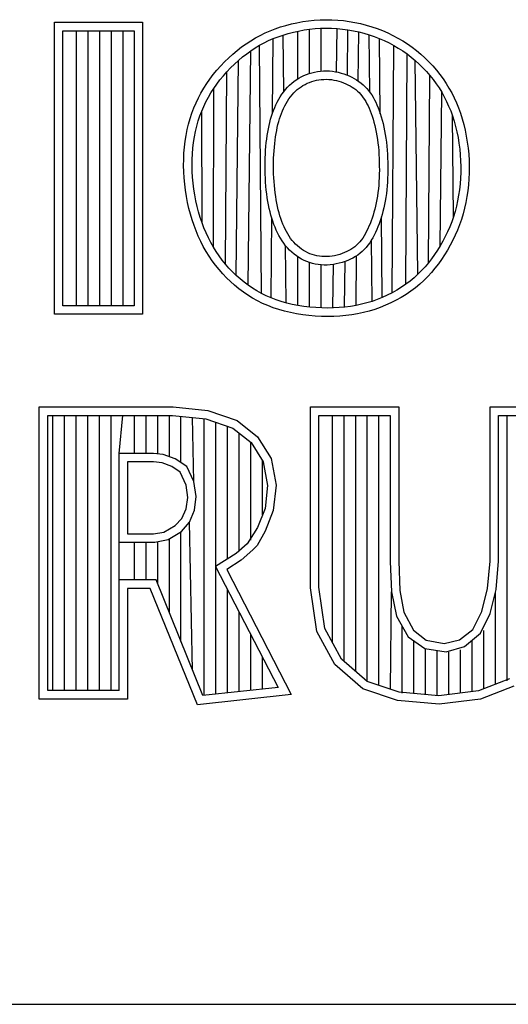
# Model space of a CAD drawing. Header units: inches. Extents: x -8.2 to 16.8, y 0.1 to 12.2.
# Tile 12 of 15: x 13.766 to 13.912, y 1.633 to 1.927. Entities that reach past the tile are written whole.
import ezdxf

# ---------------------------------------------------------------- set-up
doc = ezdxf.new("R2010")
doc.units = ezdxf.units.IN
doc.header["$LTSCALE"] = 0.935
doc.header["$MEASUREMENT"] = 0
doc.layers.get('0').update_dxf_attribs({"linetype": 'CONTINUOUS'})

msp = doc.modelspace()

# ---------------------------------------------------------------- linework, layer by layer
at = {"color": 2, "linetype": 'CONTINUOUS'}
for p, q in [((13.84923, 1.92608), (13.85093, 1.92639)), ((13.85093, 1.92639), (13.85266, 1.92664)), ((13.85266, 1.92664), (13.8544, 1.92682)), ((13.8544, 1.92682), (13.85614, 1.92693)), ((13.85614, 1.92693), (13.85789, 1.92698)), ((13.85789, 1.92698), (13.85964, 1.92695)), ((13.85964, 1.92695), (13.86138, 1.92686)), ((13.86138, 1.92686), (13.86311, 1.9267)), ((13.86311, 1.9267), (13.86483, 1.92647)), ((13.86483, 1.92647), (13.86654, 1.92617)), ((13.77684, 1.92621), (13.80314, 1.92621)), ((13.77684, 1.83899), (13.77684, 1.92621)), ((13.77937, 1.92368), (13.80061, 1.92368)), ((13.77937, 1.84151), (13.77937, 1.92368)), ((13.78348, 1.84151), (13.78348, 1.92368)), ((13.78695, 1.84151), (13.78695, 1.92368)), ((13.79043, 1.84151), (13.79043, 1.92368)), ((13.7939, 1.84151), (13.7939, 1.92368)), ((13.79738, 1.84151), (13.79738, 1.92368)), ((13.80061, 1.92368), (13.80061, 1.84151)), ((13.80314, 1.92621), (13.80314, 1.83899)), ((13.8397, 1.92301), (13.84119, 1.92366)), ((13.84119, 1.92366), (13.84272, 1.92426)), ((13.84272, 1.92426), (13.84429, 1.9248)), ((13.84429, 1.9248), (13.84591, 1.92529)), ((13.84591, 1.92529), (13.84755, 1.92571)), ((13.84755, 1.92571), (13.84923, 1.92608)), ((13.84814, 1.92326), (13.84973, 1.9236)), ((13.84951, 1.90936), (13.84951, 1.92356)), ((13.84973, 1.9236), (13.85134, 1.9239)), ((13.85134, 1.9239), (13.85297, 1.92413)), ((13.85297, 1.92413), (13.85461, 1.9243)), ((13.85299, 1.91095), (13.85299, 1.92413)), ((13.85461, 1.9243), (13.85626, 1.92441)), ((13.85626, 1.92441), (13.85791, 1.92445)), ((13.85646, 1.91164), (13.85646, 1.92441)), ((13.85791, 1.92445), (13.85955, 1.92443)), ((13.85955, 1.92443), (13.86119, 1.92434)), ((13.861, 1.91138), (13.86119, 1.92434)), ((13.86119, 1.92434), (13.86282, 1.92418)), ((13.86282, 1.92418), (13.86445, 1.92397)), ((13.86428, 1.9104), (13.86445, 1.92397)), ((13.86445, 1.92397), (13.86606, 1.92369)), ((13.86606, 1.92369), (13.86765, 1.92334)), ((13.86654, 1.92617), (13.86823, 1.9258)), ((13.86823, 1.9258), (13.8699, 1.92538)), ((13.8699, 1.92538), (13.87154, 1.92489)), ((13.87154, 1.92489), (13.87316, 1.92433)), ((13.87316, 1.92433), (13.87475, 1.92371)), ((13.87475, 1.92371), (13.87631, 1.92304)), ((13.83405, 1.91979), (13.83542, 1.92069)), ((13.83542, 1.92069), (13.83681, 1.92152)), ((13.83681, 1.92152), (13.83824, 1.9223)), ((13.83824, 1.9223), (13.8397, 1.92301)), ((13.8394, 1.92005), (13.84076, 1.92072)), ((13.84076, 1.92072), (13.84216, 1.92133)), ((13.84196, 1.89911), (13.84216, 1.92133)), ((13.84216, 1.92133), (13.84359, 1.92189)), ((13.84359, 1.92189), (13.84507, 1.9224)), ((13.84507, 1.9224), (13.84659, 1.92285)), ((13.84527, 1.90548), (13.84507, 1.9224)), ((13.84659, 1.92285), (13.84814, 1.92326)), ((13.86751, 1.90866), (13.86765, 1.92334)), ((13.86765, 1.92334), (13.86922, 1.92294)), ((13.86922, 1.92294), (13.87077, 1.92248)), ((13.87077, 1.92248), (13.8723, 1.92196)), ((13.87095, 1.90531), (13.87077, 1.92248)), ((13.8723, 1.92196), (13.87379, 1.92138)), ((13.87379, 1.92138), (13.87526, 1.92074)), ((13.87409, 1.89883), (13.87384, 1.92136)), ((13.87526, 1.92074), (13.8767, 1.92005)), ((13.87631, 1.92304), (13.87784, 1.9223)), ((13.87784, 1.9223), (13.87933, 1.9215)), ((13.87933, 1.9215), (13.88079, 1.92065)), ((13.88079, 1.92065), (13.8822, 1.91974)), ((13.8301, 1.91672), (13.83139, 1.9178)), ((13.83139, 1.9178), (13.83271, 1.91883)), ((13.83271, 1.91883), (13.83405, 1.91979)), ((13.83422, 1.9168), (13.83548, 1.91771)), ((13.83469, 1.84768), (13.83548, 1.91771)), ((13.83548, 1.91771), (13.83676, 1.91855)), ((13.83676, 1.91855), (13.83806, 1.91933)), ((13.83806, 1.91933), (13.8394, 1.92005)), ((13.83863, 1.84524), (13.83806, 1.91933)), ((13.8767, 1.92005), (13.8781, 1.9193)), ((13.87764, 1.84541), (13.8781, 1.9193)), ((13.8781, 1.9193), (13.87946, 1.9185)), ((13.87946, 1.9185), (13.88079, 1.91764)), ((13.88079, 1.91764), (13.88208, 1.91674)), ((13.8822, 1.91974), (13.88358, 1.91877)), ((13.88358, 1.91877), (13.8849, 1.91775)), ((13.8849, 1.91775), (13.88619, 1.91668)), ((13.82763, 1.91439), (13.82885, 1.91558)), ((13.82885, 1.91558), (13.8301, 1.91672)), ((13.83058, 1.91374), (13.83177, 1.91482)), ((13.8311, 1.8506), (13.83177, 1.91482)), ((13.83177, 1.91482), (13.83298, 1.91584)), ((13.83298, 1.91584), (13.83422, 1.9168)), ((13.88173, 1.84795), (13.88208, 1.91674)), ((13.88208, 1.91674), (13.88332, 1.91578)), ((13.88332, 1.91578), (13.88452, 1.91477)), ((13.88452, 1.91477), (13.88568, 1.91372)), ((13.88532, 1.85094), (13.88452, 1.91477)), ((13.88619, 1.91668), (13.88742, 1.91556)), ((13.88742, 1.91556), (13.8886, 1.91439)), ((13.82426, 1.91057), (13.82533, 1.91188)), ((13.82533, 1.91188), (13.82646, 1.91315)), ((13.82646, 1.91315), (13.82763, 1.91439)), ((13.82832, 1.91144), (13.82943, 1.91261)), ((13.82943, 1.91261), (13.83058, 1.91374)), ((13.85622, 1.91162), (13.85711, 1.91169)), ((13.85711, 1.91169), (13.85801, 1.9117)), ((13.85801, 1.9117), (13.85891, 1.91166)), ((13.88568, 1.91372), (13.88679, 1.91262)), ((13.88679, 1.91262), (13.88786, 1.91149)), ((13.8886, 1.91439), (13.88974, 1.91318)), ((13.88974, 1.91318), (13.89082, 1.91193)), ((13.89082, 1.91193), (13.89185, 1.91064)), ((13.82229, 1.90787), (13.82324, 1.90923)), ((13.82324, 1.90923), (13.82426, 1.91057)), ((13.82529, 1.90774), (13.82624, 1.909)), ((13.82624, 1.909), (13.82726, 1.91024)), ((13.82726, 1.91024), (13.82832, 1.91144)), ((13.8279, 1.85396), (13.82832, 1.91144)), ((13.84833, 1.90856), (13.84902, 1.90905)), ((13.84902, 1.90905), (13.84974, 1.9095)), ((13.84974, 1.9095), (13.85048, 1.90991)), ((13.85048, 1.90991), (13.85124, 1.91028)), ((13.85124, 1.91028), (13.85202, 1.91061)), ((13.85202, 1.91061), (13.85282, 1.9109)), ((13.85282, 1.9109), (13.85365, 1.91114)), ((13.85365, 1.91114), (13.85449, 1.91135)), ((13.85431, 1.9087), (13.85502, 1.90888)), ((13.85449, 1.91135), (13.85535, 1.91151)), ((13.85502, 1.90888), (13.85574, 1.90901)), ((13.85535, 1.91151), (13.85622, 1.91162)), ((13.85574, 1.90901), (13.85648, 1.90911)), ((13.85648, 1.90911), (13.85722, 1.90916)), ((13.85722, 1.90916), (13.85797, 1.90917)), ((13.85797, 1.90917), (13.85873, 1.90914)), ((13.85873, 1.90914), (13.85949, 1.90907)), ((13.85891, 1.91166), (13.8598, 1.91158)), ((13.85949, 1.90907), (13.86024, 1.90895)), ((13.8598, 1.91158), (13.86068, 1.91144)), ((13.86024, 1.90895), (13.86099, 1.9088)), ((13.86068, 1.91144), (13.86155, 1.91126)), ((13.86099, 1.9088), (13.86172, 1.90861)), ((13.86155, 1.91126), (13.8624, 1.91105)), ((13.8624, 1.91105), (13.86324, 1.91079)), ((13.86324, 1.91079), (13.86405, 1.9105)), ((13.86405, 1.9105), (13.86484, 1.91017)), ((13.86484, 1.91017), (13.8656, 1.90981)), ((13.8656, 1.90981), (13.86633, 1.90942)), ((13.86633, 1.90942), (13.86703, 1.90899)), ((13.86703, 1.90899), (13.8677, 1.90853)), ((13.88786, 1.91149), (13.88887, 1.91031)), ((13.88845, 1.85434), (13.88887, 1.91031)), ((13.88887, 1.91031), (13.88984, 1.9091)), ((13.88984, 1.9091), (13.89075, 1.90786)), ((13.89185, 1.91064), (13.89282, 1.90931)), ((13.89282, 1.90931), (13.89373, 1.90796)), ((13.82057, 1.90506), (13.8214, 1.90648)), ((13.8214, 1.90648), (13.82229, 1.90787)), ((13.82356, 1.90516), (13.82439, 1.90646)), ((13.82428, 1.85906), (13.82439, 1.90646)), ((13.82439, 1.90646), (13.82529, 1.90774)), ((13.84526, 1.90547), (13.84582, 1.90616)), ((13.84582, 1.90616), (13.8464, 1.90683)), ((13.8464, 1.90683), (13.84702, 1.90745)), ((13.84702, 1.90745), (13.84766, 1.90802)), ((13.84766, 1.90802), (13.84833, 1.90856)), ((13.84876, 1.90562), (13.84929, 1.9061)), ((13.84929, 1.9061), (13.84985, 1.90654)), ((13.84985, 1.90654), (13.85043, 1.90695)), ((13.85043, 1.90695), (13.85102, 1.90732)), ((13.85102, 1.90732), (13.85164, 1.90766)), ((13.85164, 1.90766), (13.85228, 1.90797)), ((13.85228, 1.90797), (13.85294, 1.90825)), ((13.85294, 1.90825), (13.85362, 1.90849)), ((13.85362, 1.90849), (13.85431, 1.9087)), ((13.86172, 1.90861), (13.86244, 1.90839)), ((13.86244, 1.90839), (13.86314, 1.90814)), ((13.86314, 1.90814), (13.86381, 1.90786)), ((13.86381, 1.90786), (13.86445, 1.90756)), ((13.86445, 1.90756), (13.86507, 1.90722)), ((13.86507, 1.90722), (13.86566, 1.90687)), ((13.86566, 1.90687), (13.86622, 1.90648)), ((13.86622, 1.90648), (13.86675, 1.90608)), ((13.86675, 1.90608), (13.86726, 1.90564)), ((13.8677, 1.90853), (13.86834, 1.90804)), ((13.86834, 1.90804), (13.86895, 1.90752)), ((13.86895, 1.90752), (13.86953, 1.90697)), ((13.86953, 1.90697), (13.87008, 1.90639)), ((13.87008, 1.90639), (13.87059, 1.90579)), ((13.87059, 1.90579), (13.87107, 1.90515)), ((13.89075, 1.90786), (13.89161, 1.90659)), ((13.89161, 1.90659), (13.89241, 1.90529)), ((13.89373, 1.90796), (13.89459, 1.90657)), ((13.89459, 1.90657), (13.89539, 1.90514)), ((13.8191, 1.90213), (13.81981, 1.90361)), ((13.81981, 1.90361), (13.82057, 1.90506)), ((13.82206, 1.90248), (13.82278, 1.90383)), ((13.82278, 1.90383), (13.82356, 1.90516)), ((13.84336, 1.90239), (13.84379, 1.9032)), ((13.84379, 1.9032), (13.84425, 1.90398)), ((13.84425, 1.90398), (13.84474, 1.90474)), ((13.84474, 1.90474), (13.84526, 1.90547)), ((13.84641, 1.90265), (13.84683, 1.90332)), ((13.84683, 1.90332), (13.84728, 1.90395)), ((13.84728, 1.90395), (13.84776, 1.90454)), ((13.84776, 1.90454), (13.84825, 1.9051)), ((13.84825, 1.9051), (13.84876, 1.90562)), ((13.86726, 1.90564), (13.86774, 1.90519)), ((13.86774, 1.90519), (13.86819, 1.90471)), ((13.86819, 1.90471), (13.86862, 1.9042)), ((13.86862, 1.9042), (13.86902, 1.90367)), ((13.86902, 1.90367), (13.8694, 1.90311)), ((13.8694, 1.90311), (13.86977, 1.90252)), ((13.87107, 1.90515), (13.87153, 1.90449)), ((13.87153, 1.90449), (13.87195, 1.90379)), ((13.87195, 1.90379), (13.87235, 1.90307)), ((13.87235, 1.90307), (13.87273, 1.90231)), ((13.89198, 1.85946), (13.89241, 1.90529)), ((13.89241, 1.90529), (13.89316, 1.90395)), ((13.89316, 1.90395), (13.89385, 1.90258)), ((13.89539, 1.90514), (13.89613, 1.90368)), ((13.89613, 1.90368), (13.89682, 1.90218)), ((13.81787, 1.89905), (13.81846, 1.90061)), ((13.81846, 1.90061), (13.8191, 1.90213)), ((13.82081, 1.89968), (13.82141, 1.90109)), ((13.82141, 1.90109), (13.82206, 1.90248)), ((13.84224, 1.89987), (13.84259, 1.90073)), ((13.84259, 1.90073), (13.84296, 1.90157)), ((13.84296, 1.90157), (13.84336, 1.90239)), ((13.84492, 1.89974), (13.84525, 1.9005)), ((13.84525, 1.9005), (13.84562, 1.90124)), ((13.84562, 1.90124), (13.846, 1.90196)), ((13.846, 1.90196), (13.84641, 1.90265)), ((13.86977, 1.90252), (13.87011, 1.90189)), ((13.87011, 1.90189), (13.87044, 1.90123)), ((13.87044, 1.90123), (13.87076, 1.90052)), ((13.87076, 1.90052), (13.87107, 1.89977)), ((13.87273, 1.90231), (13.87308, 1.90152)), ((13.87308, 1.90152), (13.87342, 1.90069)), ((13.87342, 1.90069), (13.87375, 1.89983)), ((13.89385, 1.90258), (13.89449, 1.90117)), ((13.89449, 1.90117), (13.89509, 1.89972)), ((13.89682, 1.90218), (13.89745, 1.90063)), ((13.89745, 1.90063), (13.89802, 1.89904)), ((13.81689, 1.89581), (13.81735, 1.89745)), ((13.81735, 1.89745), (13.81787, 1.89905)), ((13.81977, 1.89672), (13.82026, 1.89822)), ((13.82026, 1.89822), (13.82081, 1.89968)), ((13.82089, 1.86635), (13.82081, 1.89968)), ((13.84111, 1.8963), (13.84136, 1.89722)), ((13.84136, 1.89722), (13.84163, 1.89812)), ((13.84163, 1.89812), (13.84192, 1.89901)), ((13.84192, 1.89901), (13.84224, 1.89987)), ((13.84379, 1.89653), (13.84404, 1.89736)), ((13.84404, 1.89736), (13.84431, 1.89817)), ((13.84431, 1.89817), (13.8446, 1.89896)), ((13.8446, 1.89896), (13.84492, 1.89974)), ((13.87107, 1.89977), (13.87137, 1.89897)), ((13.87137, 1.89897), (13.87166, 1.89813)), ((13.87166, 1.89813), (13.87193, 1.89725)), ((13.87193, 1.89725), (13.8722, 1.89632)), ((13.87375, 1.89983), (13.87406, 1.89892)), ((13.87406, 1.89892), (13.87436, 1.89797)), ((13.87436, 1.89797), (13.87464, 1.89699)), ((13.87464, 1.89699), (13.8749, 1.89597)), ((13.89509, 1.89972), (13.89563, 1.89823)), ((13.89563, 1.89823), (13.89612, 1.89668)), ((13.89591, 1.86812), (13.89563, 1.89823)), ((13.89802, 1.89904), (13.89854, 1.8974)), ((13.89854, 1.8974), (13.899, 1.89571)), ((13.81615, 1.89241), (13.81649, 1.89413)), ((13.81649, 1.89413), (13.81689, 1.89581)), ((13.81896, 1.89359), (13.81934, 1.89517)), ((13.81934, 1.89517), (13.81977, 1.89672)), ((13.84051, 1.89341), (13.84069, 1.8944)), ((13.84069, 1.8944), (13.84089, 1.89536)), ((13.84089, 1.89536), (13.84111, 1.8963)), ((13.84317, 1.89391), (13.84336, 1.89481)), ((13.84336, 1.89481), (13.84356, 1.89568)), ((13.84356, 1.89568), (13.84379, 1.89653)), ((13.8722, 1.89632), (13.87245, 1.89536)), ((13.87245, 1.89536), (13.87268, 1.89437)), ((13.87268, 1.89437), (13.87289, 1.89334)), ((13.8749, 1.89597), (13.87515, 1.89491)), ((13.87515, 1.89491), (13.87537, 1.89382)), ((13.89612, 1.89668), (13.89656, 1.89508)), ((13.89656, 1.89508), (13.89694, 1.89344)), ((13.899, 1.89571), (13.89941, 1.89398)), ((13.81587, 1.89065), (13.81615, 1.89241)), ((13.81838, 1.89031), (13.81864, 1.89196)), ((13.81864, 1.89196), (13.81896, 1.89359)), ((13.84007, 1.89025), (13.8402, 1.89133)), ((13.8402, 1.89133), (13.84034, 1.89238)), ((13.84034, 1.89238), (13.84051, 1.89341)), ((13.8427, 1.89101), (13.84284, 1.89201)), ((13.84284, 1.89201), (13.843, 1.89298)), ((13.843, 1.89298), (13.84317, 1.89391)), ((13.87289, 1.89334), (13.87308, 1.89229)), ((13.87308, 1.89229), (13.87324, 1.89121)), ((13.87324, 1.89121), (13.87339, 1.89011)), ((13.87537, 1.89382), (13.87557, 1.89271)), ((13.87557, 1.89271), (13.87575, 1.89157)), ((13.87575, 1.89157), (13.8759, 1.89041)), ((13.89694, 1.89344), (13.89728, 1.89176)), ((13.89728, 1.89176), (13.89756, 1.89005)), ((13.89941, 1.89398), (13.89976, 1.89221)), ((13.89976, 1.89221), (13.90006, 1.89042)), ((13.81551, 1.88707), (13.81566, 1.88888)), ((13.81566, 1.88888), (13.81587, 1.89065)), ((13.81803, 1.88691), (13.81817, 1.88862)), ((13.81817, 1.88862), (13.81838, 1.89031)), ((13.83987, 1.888), (13.83996, 1.88914)), ((13.83996, 1.88914), (13.84007, 1.89025)), ((13.84239, 1.88782), (13.84248, 1.88891)), ((13.84248, 1.88891), (13.84258, 1.88998)), ((13.84258, 1.88998), (13.8427, 1.89101)), ((13.87339, 1.89011), (13.87351, 1.88899)), ((13.87351, 1.88899), (13.87361, 1.88785)), ((13.8759, 1.89041), (13.87602, 1.88923)), ((13.87602, 1.88923), (13.87613, 1.88805)), ((13.89756, 1.89005), (13.89778, 1.88832)), ((13.89778, 1.88832), (13.89795, 1.88658)), ((13.90006, 1.89042), (13.90029, 1.88861)), ((13.90029, 1.88861), (13.90047, 1.88678)), ((13.8154, 1.88342), (13.81542, 1.88525)), ((13.81542, 1.88525), (13.81551, 1.88707)), ((13.81795, 1.88518), (13.81803, 1.88691)), ((13.83971, 1.88448), (13.83974, 1.88567)), ((13.83974, 1.88567), (13.83979, 1.88684)), ((13.83979, 1.88684), (13.83987, 1.888)), ((13.84224, 1.88443), (13.84227, 1.88558)), ((13.84227, 1.88558), (13.84232, 1.88671)), ((13.84232, 1.88671), (13.84239, 1.88782)), ((13.87361, 1.88785), (13.87369, 1.8867)), ((13.87369, 1.8867), (13.87375, 1.88554)), ((13.87375, 1.88554), (13.87378, 1.88438)), ((13.87613, 1.88805), (13.87621, 1.88685)), ((13.87621, 1.88685), (13.87627, 1.88565)), ((13.87627, 1.88565), (13.87631, 1.88445)), ((13.89795, 1.88658), (13.89806, 1.88483)), ((13.90047, 1.88678), (13.90058, 1.88494)), ((13.81544, 1.88157), (13.8154, 1.88342)), ((13.81793, 1.88343), (13.81795, 1.88518)), ((13.81797, 1.88167), (13.81793, 1.88343)), ((13.8397, 1.88328), (13.83971, 1.88448)), ((13.83971, 1.88207), (13.8397, 1.88328)), ((13.84223, 1.88328), (13.84224, 1.88443)), ((13.84224, 1.88211), (13.84223, 1.88328)), ((13.87378, 1.88438), (13.8738, 1.88322)), ((13.8738, 1.88322), (13.87381, 1.88206)), ((13.87631, 1.88445), (13.87633, 1.88324)), ((13.87633, 1.88324), (13.87633, 1.88204)), ((13.89806, 1.88483), (13.89811, 1.88308)), ((13.89811, 1.88308), (13.8981, 1.88134)), ((13.90058, 1.88494), (13.90063, 1.88311)), ((13.90063, 1.88311), (13.90062, 1.88128)), ((13.81555, 1.87972), (13.81544, 1.88157)), ((13.81572, 1.87787), (13.81555, 1.87972)), ((13.81807, 1.87991), (13.81797, 1.88167)), ((13.81823, 1.87814), (13.81807, 1.87991)), ((13.83974, 1.88086), (13.83971, 1.88207)), ((13.8398, 1.87965), (13.83974, 1.88086)), ((13.83987, 1.87845), (13.8398, 1.87965)), ((13.84227, 1.88094), (13.84224, 1.88211)), ((13.84232, 1.87978), (13.84227, 1.88094)), ((13.84239, 1.87862), (13.84232, 1.87978)), ((13.87375, 1.87976), (13.87369, 1.87863)), ((13.87379, 1.88091), (13.87375, 1.87976)), ((13.87381, 1.88206), (13.87379, 1.88091)), ((13.87628, 1.87966), (13.87622, 1.87848)), ((13.87631, 1.88085), (13.87628, 1.87966)), ((13.87633, 1.88204), (13.87631, 1.88085)), ((13.89803, 1.87961), (13.8979, 1.8779)), ((13.8981, 1.88134), (13.89803, 1.87961)), ((13.90055, 1.87947), (13.90042, 1.87767)), ((13.90062, 1.88128), (13.90055, 1.87947)), ((13.81595, 1.87603), (13.81572, 1.87787)), ((13.81845, 1.87639), (13.81823, 1.87814)), ((13.81872, 1.87464), (13.81845, 1.87639)), ((13.83996, 1.87726), (13.83987, 1.87845)), ((13.84008, 1.87608), (13.83996, 1.87726)), ((13.84248, 1.87748), (13.84239, 1.87862)), ((13.84259, 1.87635), (13.84248, 1.87748)), ((13.87351, 1.87642), (13.87339, 1.87534)), ((13.87361, 1.87751), (13.87351, 1.87642)), ((13.87369, 1.87863), (13.87361, 1.87751)), ((13.87613, 1.87731), (13.87603, 1.87616)), ((13.87622, 1.87848), (13.87613, 1.87731)), ((13.8979, 1.8779), (13.89771, 1.8762)), ((13.90042, 1.87767), (13.90022, 1.87588)), ((13.81623, 1.87421), (13.81595, 1.87603)), ((13.81658, 1.8724), (13.81623, 1.87421)), ((13.81905, 1.87292), (13.81872, 1.87464)), ((13.84021, 1.87493), (13.84008, 1.87608)), ((13.84037, 1.87381), (13.84021, 1.87493)), ((13.84054, 1.87271), (13.84037, 1.87381)), ((13.84272, 1.87525), (13.84259, 1.87635)), ((13.84287, 1.87418), (13.84272, 1.87525)), ((13.84304, 1.87314), (13.84287, 1.87418)), ((13.87325, 1.87429), (13.87308, 1.87327)), ((13.87339, 1.87534), (13.87325, 1.87429)), ((13.87574, 1.87391), (13.87557, 1.87282)), ((13.8759, 1.87502), (13.87574, 1.87391)), ((13.87603, 1.87616), (13.8759, 1.87502)), ((13.89747, 1.87453), (13.89716, 1.87288)), ((13.89771, 1.8762), (13.89747, 1.87453)), ((13.89996, 1.87412), (13.89964, 1.87238)), ((13.90022, 1.87588), (13.89996, 1.87412)), ((13.81698, 1.87062), (13.81658, 1.8724)), ((13.81744, 1.86888), (13.81698, 1.87062)), ((13.81944, 1.87122), (13.81905, 1.87292)), ((13.81987, 1.86956), (13.81944, 1.87122)), ((13.84074, 1.87165), (13.84054, 1.87271)), ((13.84096, 1.87061), (13.84074, 1.87165)), ((13.84119, 1.8696), (13.84096, 1.87061)), ((13.84322, 1.87213), (13.84304, 1.87314)), ((13.84342, 1.87116), (13.84322, 1.87213)), ((13.84364, 1.87021), (13.84342, 1.87116)), ((13.87267, 1.87131), (13.87244, 1.87037)), ((13.87289, 1.87228), (13.87267, 1.87131)), ((13.87308, 1.87327), (13.87289, 1.87228)), ((13.87514, 1.87074), (13.87489, 1.86973)), ((13.87536, 1.87177), (13.87514, 1.87074)), ((13.87557, 1.87282), (13.87536, 1.87177)), ((13.8968, 1.87126), (13.89639, 1.86968)), ((13.89716, 1.87288), (13.8968, 1.87126)), ((13.89926, 1.87067), (13.89882, 1.86899)), ((13.89964, 1.87238), (13.89926, 1.87067)), ((13.81794, 1.86717), (13.81744, 1.86888)), ((13.82035, 1.86793), (13.81987, 1.86956)), ((13.82089, 1.86635), (13.82035, 1.86793)), ((13.84145, 1.86863), (13.84119, 1.8696)), ((13.84173, 1.86767), (13.84145, 1.86863)), ((13.84148, 1.8439), (13.84169, 1.8678)), ((13.84202, 1.86675), (13.84173, 1.86767)), ((13.84388, 1.8693), (13.84364, 1.87021)), ((13.84414, 1.86841), (13.84388, 1.8693)), ((13.84442, 1.86756), (13.84414, 1.86841)), ((13.84471, 1.86673), (13.84442, 1.86756)), ((13.87164, 1.86771), (13.87135, 1.86687)), ((13.87193, 1.86857), (13.87164, 1.86771)), ((13.87219, 1.86946), (13.87193, 1.86857)), ((13.87244, 1.87037), (13.87219, 1.86946)), ((13.87434, 1.86781), (13.87404, 1.86689)), ((13.87462, 1.86876), (13.87434, 1.86781)), ((13.87469, 1.844), (13.87443, 1.86811)), ((13.87489, 1.86973), (13.87462, 1.86876)), ((13.89591, 1.86812), (13.89539, 1.8666)), ((13.89639, 1.86968), (13.89591, 1.86812)), ((13.89882, 1.86899), (13.89832, 1.86734)), ((13.8185, 1.8655), (13.81794, 1.86717)), ((13.81912, 1.86387), (13.8185, 1.8655)), ((13.82147, 1.86481), (13.82089, 1.86635)), ((13.8221, 1.86331), (13.82147, 1.86481)), ((13.84234, 1.86585), (13.84202, 1.86675)), ((13.84269, 1.86497), (13.84234, 1.86585)), ((13.84305, 1.86411), (13.84269, 1.86497)), ((13.84503, 1.86593), (13.84471, 1.86673)), ((13.84536, 1.86515), (13.84503, 1.86593)), ((13.84571, 1.8644), (13.84536, 1.86515)), ((13.87071, 1.86526), (13.87037, 1.8645)), ((13.87104, 1.86605), (13.87071, 1.86526)), ((13.87135, 1.86687), (13.87104, 1.86605)), ((13.87339, 1.86512), (13.87304, 1.86427)), ((13.87372, 1.866), (13.87339, 1.86512)), ((13.87404, 1.86689), (13.87372, 1.866)), ((13.89481, 1.86511), (13.89417, 1.86365)), ((13.89539, 1.8666), (13.89481, 1.86511)), ((13.89776, 1.86573), (13.89714, 1.86415)), ((13.89832, 1.86734), (13.89776, 1.86573)), ((13.81978, 1.86229), (13.81912, 1.86387)), ((13.8205, 1.86074), (13.81978, 1.86229)), ((13.82278, 1.86185), (13.8221, 1.86331)), ((13.8235, 1.86044), (13.82278, 1.86185)), ((13.84344, 1.86328), (13.84305, 1.86411)), ((13.84386, 1.86247), (13.84344, 1.86328)), ((13.84431, 1.86168), (13.84386, 1.86247)), ((13.84479, 1.86092), (13.84431, 1.86168)), ((13.84608, 1.86368), (13.84571, 1.8644)), ((13.84648, 1.86298), (13.84608, 1.86368)), ((13.8469, 1.86231), (13.84648, 1.86298)), ((13.84734, 1.86167), (13.8469, 1.86231)), ((13.84781, 1.86106), (13.84734, 1.86167)), ((13.86885, 1.86177), (13.86842, 1.86117)), ((13.86925, 1.8624), (13.86885, 1.86177)), ((13.86964, 1.86307), (13.86925, 1.8624)), ((13.87002, 1.86377), (13.86964, 1.86307)), ((13.87037, 1.8645), (13.87002, 1.86377)), ((13.87185, 1.86184), (13.87141, 1.86108)), ((13.87227, 1.86262), (13.87185, 1.86184)), ((13.87266, 1.86344), (13.87227, 1.86262)), ((13.87304, 1.86427), (13.87266, 1.86344)), ((13.89349, 1.86223), (13.89276, 1.86083)), ((13.89417, 1.86365), (13.89349, 1.86223)), ((13.89647, 1.8626), (13.89575, 1.86109)), ((13.89714, 1.86415), (13.89647, 1.8626)), ((13.82128, 1.85923), (13.8205, 1.86074)), ((13.82211, 1.85777), (13.82128, 1.85923)), ((13.82428, 1.85906), (13.8235, 1.86044)), ((13.82511, 1.85772), (13.82428, 1.85906)), ((13.8453, 1.86018), (13.84479, 1.86092)), ((13.84584, 1.85947), (13.8453, 1.86018)), ((13.84604, 1.84237), (13.84583, 1.85949)), ((13.84642, 1.85879), (13.84584, 1.85947)), ((13.84703, 1.85815), (13.84642, 1.85879)), ((13.84831, 1.86048), (13.84781, 1.86106)), ((13.84883, 1.85993), (13.84831, 1.86048)), ((13.84937, 1.85941), (13.84883, 1.85993)), ((13.84994, 1.85892), (13.84937, 1.85941)), ((13.85053, 1.85847), (13.84994, 1.85892)), ((13.86592, 1.85875), (13.86534, 1.85837)), ((13.86647, 1.85917), (13.86592, 1.85875)), ((13.86699, 1.85962), (13.86647, 1.85917)), ((13.86749, 1.8601), (13.86699, 1.85962)), ((13.86797, 1.86062), (13.86749, 1.8601)), ((13.86842, 1.86117), (13.86797, 1.86062)), ((13.86988, 1.85897), (13.86931, 1.85834)), ((13.87042, 1.85964), (13.86988, 1.85897)), ((13.87093, 1.86034), (13.87042, 1.85964)), ((13.87141, 1.86108), (13.87093, 1.86034)), ((13.87162, 1.84284), (13.87143, 1.86111)), ((13.89198, 1.85946), (13.89116, 1.85813)), ((13.89276, 1.86083), (13.89198, 1.85946)), ((13.89498, 1.85962), (13.89416, 1.85817)), ((13.89575, 1.86109), (13.89498, 1.85962)), ((13.82299, 1.85635), (13.82211, 1.85777)), ((13.82393, 1.85497), (13.82299, 1.85635)), ((13.82599, 1.85643), (13.82511, 1.85772)), ((13.82692, 1.85518), (13.82599, 1.85643)), ((13.84767, 1.85754), (13.84703, 1.85815)), ((13.84835, 1.85696), (13.84767, 1.85754)), ((13.84905, 1.85642), (13.84835, 1.85696)), ((13.84978, 1.85593), (13.84905, 1.85642)), ((13.84951, 1.84161), (13.84951, 1.85611)), ((13.85054, 1.85547), (13.84978, 1.85593)), ((13.85114, 1.85806), (13.85053, 1.85847)), ((13.85177, 1.85769), (13.85114, 1.85806)), ((13.85242, 1.85735), (13.85177, 1.85769)), ((13.85309, 1.85706), (13.85242, 1.85735)), ((13.85377, 1.85681), (13.85309, 1.85706)), ((13.85447, 1.8566), (13.85377, 1.85681)), ((13.85519, 1.85643), (13.85447, 1.8566)), ((13.85592, 1.85631), (13.85519, 1.85643)), ((13.85666, 1.85623), (13.85592, 1.85631)), ((13.85741, 1.8562), (13.85666, 1.85623)), ((13.85817, 1.85621), (13.85741, 1.8562)), ((13.85894, 1.85626), (13.85817, 1.85621)), ((13.85971, 1.85636), (13.85894, 1.85626)), ((13.86047, 1.85649), (13.85971, 1.85636)), ((13.86123, 1.85666), (13.86047, 1.85649)), ((13.86198, 1.85687), (13.86123, 1.85666)), ((13.86271, 1.85711), (13.86198, 1.85687)), ((13.86341, 1.85739), (13.86271, 1.85711)), ((13.86409, 1.85769), (13.86341, 1.85739)), ((13.86473, 1.85801), (13.86409, 1.85769)), ((13.86534, 1.85837), (13.86473, 1.85801)), ((13.86594, 1.85579), (13.86518, 1.8554)), ((13.86668, 1.85622), (13.86594, 1.85579)), ((13.86738, 1.85669), (13.86668, 1.85622)), ((13.86689, 1.84162), (13.86703, 1.85645)), ((13.86806, 1.8572), (13.86738, 1.85669)), ((13.8687, 1.85775), (13.86806, 1.8572)), ((13.86931, 1.85834), (13.8687, 1.85775)), ((13.8903, 1.85683), (13.88939, 1.85556)), ((13.89116, 1.85813), (13.8903, 1.85683)), ((13.89329, 1.85677), (13.89238, 1.85539)), ((13.89416, 1.85817), (13.89329, 1.85677)), ((13.82492, 1.85363), (13.82393, 1.85497)), ((13.82596, 1.85234), (13.82492, 1.85363)), ((13.8279, 1.85396), (13.82692, 1.85518)), ((13.82892, 1.8528), (13.8279, 1.85396)), ((13.85133, 1.85507), (13.85054, 1.85547)), ((13.85214, 1.85471), (13.85133, 1.85507)), ((13.85298, 1.85441), (13.85214, 1.85471)), ((13.85383, 1.85415), (13.85298, 1.85441)), ((13.85299, 1.84112), (13.85299, 1.8544)), ((13.85469, 1.85395), (13.85383, 1.85415)), ((13.85557, 1.85381), (13.85469, 1.85395)), ((13.85647, 1.85371), (13.85557, 1.85381)), ((13.85646, 1.84088), (13.85646, 1.85371)), ((13.85737, 1.85367), (13.85647, 1.85371)), ((13.85827, 1.85368), (13.85737, 1.85367)), ((13.85918, 1.85374), (13.85827, 1.85368)), ((13.86008, 1.85386), (13.85918, 1.85374)), ((13.85994, 1.84087), (13.86013, 1.85386)), ((13.86097, 1.85401), (13.86008, 1.85386)), ((13.86185, 1.85421), (13.86097, 1.85401)), ((13.86272, 1.85445), (13.86185, 1.85421)), ((13.86356, 1.85473), (13.86272, 1.85445)), ((13.86341, 1.84111), (13.86358, 1.85474)), ((13.86438, 1.85505), (13.86356, 1.85473)), ((13.86518, 1.8554), (13.86438, 1.85505)), ((13.88745, 1.85316), (13.88641, 1.85203)), ((13.88845, 1.85434), (13.88745, 1.85316)), ((13.88939, 1.85556), (13.88845, 1.85434)), ((13.89142, 1.85405), (13.89041, 1.85275)), ((13.89238, 1.85539), (13.89142, 1.85405)), ((13.82706, 1.85109), (13.82596, 1.85234)), ((13.8282, 1.84989), (13.82706, 1.85109)), ((13.82999, 1.85167), (13.82892, 1.8528)), ((13.8311, 1.8506), (13.82999, 1.85167)), ((13.83226, 1.84957), (13.8311, 1.8506)), ((13.88532, 1.85094), (13.88418, 1.84989)), ((13.88641, 1.85203), (13.88532, 1.85094)), ((13.88824, 1.85028), (13.88707, 1.84911)), ((13.88935, 1.85149), (13.88824, 1.85028)), ((13.89041, 1.85275), (13.88935, 1.85149)), ((13.82939, 1.84875), (13.8282, 1.84989)), ((13.83062, 1.84765), (13.82939, 1.84875)), ((13.8319, 1.84661), (13.83062, 1.84765)), ((13.83345, 1.8486), (13.83226, 1.84957)), ((13.83469, 1.84768), (13.83345, 1.8486)), ((13.83596, 1.84681), (13.83469, 1.84768)), ((13.88041, 1.84705), (13.87905, 1.8462)), ((13.88173, 1.84795), (13.88041, 1.84705)), ((13.88298, 1.8489), (13.88173, 1.84795)), ((13.88418, 1.84989), (13.88298, 1.8489)), ((13.88584, 1.84799), (13.88455, 1.84691)), ((13.88707, 1.84911), (13.88584, 1.84799)), ((13.83322, 1.84562), (13.8319, 1.84661)), ((13.83458, 1.84469), (13.83322, 1.84562)), ((13.83599, 1.84382), (13.83458, 1.84469)), ((13.83727, 1.846), (13.83596, 1.84681)), ((13.83863, 1.84524), (13.83727, 1.846)), ((13.84003, 1.84454), (13.83863, 1.84524)), ((13.84148, 1.8439), (13.84003, 1.84454)), ((13.87618, 1.84467), (13.87469, 1.844)), ((13.87764, 1.84541), (13.87618, 1.84467)), ((13.87905, 1.8462), (13.87764, 1.84541)), ((13.88033, 1.84402), (13.87883, 1.84318)), ((13.8818, 1.84493), (13.88033, 1.84402)), ((13.8832, 1.84589), (13.8818, 1.84493)), ((13.88455, 1.84691), (13.8832, 1.84589)), ((13.80061, 1.84151), (13.77937, 1.84151)), ((13.83745, 1.843), (13.83599, 1.84382)), ((13.83895, 1.84225), (13.83745, 1.843)), ((13.84051, 1.84156), (13.83895, 1.84225)), ((13.84212, 1.84094), (13.84051, 1.84156)), ((13.84298, 1.84332), (13.84148, 1.8439)), ((13.84454, 1.8428), (13.84298, 1.84332)), ((13.84615, 1.84234), (13.84454, 1.8428)), ((13.84782, 1.84194), (13.84615, 1.84234)), ((13.84953, 1.84161), (13.84782, 1.84194)), ((13.85128, 1.84133), (13.84953, 1.84161)), ((13.85305, 1.84112), (13.85128, 1.84133)), ((13.85482, 1.84097), (13.85305, 1.84112)), ((13.86352, 1.84112), (13.86183, 1.84097)), ((13.86519, 1.84134), (13.86352, 1.84112)), ((13.86684, 1.84161), (13.86519, 1.84134)), ((13.86846, 1.84196), (13.86684, 1.84161)), ((13.87005, 1.84237), (13.86846, 1.84196)), ((13.87162, 1.84284), (13.87005, 1.84237)), ((13.87317, 1.84339), (13.87162, 1.84284)), ((13.87469, 1.844), (13.87317, 1.84339)), ((13.87568, 1.84167), (13.87406, 1.84102)), ((13.87727, 1.84239), (13.87568, 1.84167)), ((13.87883, 1.84318), (13.87727, 1.84239)), ((13.80314, 1.83899), (13.77684, 1.83899)), ((13.84379, 1.84038), (13.84212, 1.84094)), ((13.84551, 1.8399), (13.84379, 1.84038)), ((13.84729, 1.83947), (13.84551, 1.8399)), ((13.84909, 1.83912), (13.84729, 1.83947)), ((13.85093, 1.83883), (13.84909, 1.83912)), ((13.85279, 1.8386), (13.85093, 1.83883)), ((13.85465, 1.83845), (13.85279, 1.8386)), ((13.85651, 1.83835), (13.85465, 1.83845)), ((13.8566, 1.84088), (13.85482, 1.84097)), ((13.85836, 1.83832), (13.85651, 1.83835)), ((13.85836, 1.84085), (13.8566, 1.84088)), ((13.86011, 1.84088), (13.85836, 1.84085)), ((13.8602, 1.83835), (13.85836, 1.83832)), ((13.86183, 1.84097), (13.86011, 1.84088)), ((13.86201, 1.83845), (13.8602, 1.83835)), ((13.8638, 1.83861), (13.86201, 1.83845)), ((13.86556, 1.83884), (13.8638, 1.83861)), ((13.86731, 1.83913), (13.86556, 1.83884)), ((13.86903, 1.8395), (13.86731, 1.83913)), ((13.87073, 1.83993), (13.86903, 1.8395)), ((13.87241, 1.84044), (13.87073, 1.83993)), ((13.87406, 1.84102), (13.87241, 1.84044)), ((13.77232, 1.81131), (13.81225, 1.81131)), ((13.77232, 1.72404), (13.77232, 1.81131)), ((13.77485, 1.80878), (13.81213, 1.80878)), ((13.77485, 1.72656), (13.77485, 1.80878)), ((13.77638, 1.72656), (13.77638, 1.80878)), ((13.77986, 1.72656), (13.77986, 1.80878)), ((13.78333, 1.72656), (13.78333, 1.80878)), ((13.78681, 1.72656), (13.78681, 1.80878)), ((13.79028, 1.72656), (13.79028, 1.80878)), ((13.79376, 1.72656), (13.79376, 1.80878)), ((13.79615, 1.79745), (13.79723, 1.80878)), ((13.80071, 1.79745), (13.80071, 1.80878)), ((13.80419, 1.79745), (13.80419, 1.80878)), ((13.80766, 1.79731), (13.80766, 1.80878)), ((13.81114, 1.79645), (13.81114, 1.80878)), ((13.81213, 1.80878), (13.82205, 1.80779)), ((13.81225, 1.81131), (13.8226, 1.81028)), ((13.8226, 1.81028), (13.83133, 1.80721)), ((13.85324, 1.81131), (13.87958, 1.81131)), ((13.85324, 1.75725), (13.85324, 1.81131)), ((13.85577, 1.80878), (13.87705, 1.80878)), ((13.85577, 1.75743), (13.85577, 1.80878)), ((13.85979, 1.74098), (13.85979, 1.80878)), ((13.86327, 1.73529), (13.86327, 1.80878)), ((13.86674, 1.73229), (13.86674, 1.80878)), ((13.87022, 1.72929), (13.87022, 1.80878)), ((13.87369, 1.72816), (13.87369, 1.80878)), ((13.87705, 1.80878), (13.87706, 1.76515)), ((13.87958, 1.81131), (13.87958, 1.76526)), ((13.90688, 1.81131), (13.9294, 1.81131)), ((13.90688, 1.76526), (13.90688, 1.81131)), ((13.90941, 1.80878), (13.92688, 1.80878)), ((13.90941, 1.76526), (13.90941, 1.80878)), ((13.91192, 1.72947), (13.91192, 1.80878)), ((13.81461, 1.79469), (13.81461, 1.80853)), ((13.81843, 1.78903), (13.81809, 1.80819)), ((13.82156, 1.72513), (13.82156, 1.80784)), ((13.82205, 1.80779), (13.8301, 1.80496)), ((13.82504, 1.72551), (13.82504, 1.80674)), ((13.83133, 1.80721), (13.83747, 1.80236)), ((13.82851, 1.76591), (13.82851, 1.80552)), ((13.8301, 1.80496), (13.83556, 1.80065)), ((13.83199, 1.7681), (13.83199, 1.80347)), ((13.83546, 1.77149), (13.83546, 1.80072)), ((13.83556, 1.80065), (13.83912, 1.79496)), ((13.83747, 1.80236), (13.84152, 1.79589)), ((13.80643, 1.79745), (13.79615, 1.79745)), ((13.79615, 1.72656), (13.79615, 1.79745)), ((13.80933, 1.79711), (13.80643, 1.79745)), ((13.81285, 1.79583), (13.80933, 1.79711)), ((13.80643, 1.79492), (13.79867, 1.79492)), ((13.79867, 1.79492), (13.79867, 1.77343)), ((13.80902, 1.7946), (13.80643, 1.79492)), ((13.81193, 1.79347), (13.80902, 1.7946)), ((13.81635, 1.79356), (13.81285, 1.79583)), ((13.83894, 1.7791), (13.83894, 1.79525)), ((13.83912, 1.79496), (13.84042, 1.78788)), ((13.84152, 1.79589), (13.84297, 1.78798)), ((13.81436, 1.79185), (13.81193, 1.79347)), ((13.81613, 1.78798), (13.81436, 1.79185)), ((13.81843, 1.78903), (13.81635, 1.79356)), ((13.81913, 1.78459), (13.81843, 1.78903)), ((13.81662, 1.78426), (13.81613, 1.78798)), ((13.84042, 1.78788), (13.83969, 1.78099)), ((13.84297, 1.78798), (13.84216, 1.78038)), ((13.81613, 1.78087), (13.81662, 1.78426)), ((13.81864, 1.78051), (13.81913, 1.78459)), ((13.81484, 1.77796), (13.81613, 1.78087)), ((13.81715, 1.77693), (13.81864, 1.78051)), ((13.83969, 1.78099), (13.83745, 1.77532)), ((13.84216, 1.78038), (13.83974, 1.77424)), ((13.8129, 1.77586), (13.81484, 1.77796)), ((13.81476, 1.77414), (13.81715, 1.77693)), ((13.81809, 1.73266), (13.81715, 1.77693)), ((13.80643, 1.77343), (13.80951, 1.77392)), ((13.80951, 1.77392), (13.8129, 1.77586)), ((13.81076, 1.77172), (13.81476, 1.77414)), ((13.81461, 1.74125), (13.81461, 1.77397)), ((13.83745, 1.77532), (13.83432, 1.77046)), ((13.83974, 1.77424), (13.83731, 1.76988)), ((13.79615, 1.7709), (13.80683, 1.77094)), ((13.79867, 1.77343), (13.80643, 1.77343)), ((13.80071, 1.75964), (13.80071, 1.77092)), ((13.80419, 1.75964), (13.80419, 1.77093)), ((13.80683, 1.77094), (13.81076, 1.77172)), ((13.80766, 1.75842), (13.80766, 1.77094)), ((13.81114, 1.74983), (13.81114, 1.7718)), ((13.83432, 1.77046), (13.83109, 1.76754)), ((13.83602, 1.76858), (13.83262, 1.76551)), ((13.83731, 1.76988), (13.83602, 1.76858)), ((13.83109, 1.76754), (13.82495, 1.76367)), ((13.83262, 1.76551), (13.82826, 1.76277)), ((13.87706, 1.76515), (13.87747, 1.75604)), ((13.87958, 1.76526), (13.87996, 1.75648)), ((13.90612, 1.75705), (13.90688, 1.76526)), ((13.90863, 1.75682), (13.90941, 1.76526)), ((13.82495, 1.76367), (13.84357, 1.72755)), ((13.82826, 1.76277), (13.8475, 1.72544)), ((13.80717, 1.75964), (13.79615, 1.75964)), ((13.82115, 1.72509), (13.80717, 1.75964)), ((13.80546, 1.75711), (13.79867, 1.75711)), ((13.79867, 1.75711), (13.79867, 1.72404)), ((13.81953, 1.72237), (13.80546, 1.75711)), ((13.82851, 1.7259), (13.82851, 1.75676)), ((13.85515, 1.74427), (13.85324, 1.75725)), ((13.85758, 1.74508), (13.85577, 1.75743)), ((13.87717, 1.727), (13.87747, 1.75604)), ((13.87747, 1.75604), (13.87888, 1.7488)), ((13.87996, 1.75648), (13.88111, 1.75)), ((13.9044, 1.75019), (13.90612, 1.75705)), ((13.90685, 1.74957), (13.90863, 1.75682)), ((13.90845, 1.72846), (13.90845, 1.75608)), ((13.83199, 1.72628), (13.83199, 1.75001)), ((13.88111, 1.75), (13.88397, 1.74465)), ((13.90172, 1.74484), (13.9044, 1.75019)), ((13.87888, 1.7488), (13.88239, 1.74268)), ((13.90399, 1.74371), (13.90685, 1.74957)), ((13.86049, 1.73435), (13.85515, 1.74427)), ((13.8625, 1.73596), (13.85758, 1.74508)), ((13.88065, 1.72585), (13.88065, 1.74572)), ((13.88397, 1.74465), (13.88779, 1.7416)), ((13.89772, 1.74179), (13.90172, 1.74484)), ((13.90497, 1.72712), (13.90497, 1.74453)), ((13.83546, 1.72666), (13.83546, 1.74327)), ((13.88239, 1.74268), (13.88735, 1.73911)), ((13.88412, 1.72575), (13.88412, 1.74143)), ((13.88779, 1.7416), (13.89313, 1.74065)), ((13.89313, 1.74065), (13.89772, 1.74179)), ((13.89925, 1.73978), (13.90399, 1.74371)), ((13.9015, 1.72628), (13.9015, 1.74165)), ((13.88735, 1.73911), (13.89375, 1.73819)), ((13.8876, 1.72543), (13.8876, 1.73893)), ((13.89107, 1.725), (13.89107, 1.73858)), ((13.89375, 1.73819), (13.89925, 1.73978)), ((13.89802, 1.72586), (13.89802, 1.73876)), ((13.83894, 1.72704), (13.83894, 1.73653)), ((13.87016, 1.72934), (13.8625, 1.73596)), ((13.89455, 1.72543), (13.89455, 1.73808)), ((13.86889, 1.7271), (13.86049, 1.73435)), ((13.87972, 1.72615), (13.87016, 1.72934)), ((13.91264, 1.73007), (13.9034, 1.72652)), ((13.79615, 1.72656), (13.77485, 1.72656)), ((13.84357, 1.72755), (13.82115, 1.72509)), ((13.8792, 1.72366), (13.86889, 1.7271)), ((13.9034, 1.72652), (13.89157, 1.72506)), ((13.91394, 1.72786), (13.90402, 1.72405)), ((13.79867, 1.72404), (13.77232, 1.72404)), ((13.8475, 1.72544), (13.81953, 1.72237)), ((13.89161, 1.72252), (13.8792, 1.72366)), ((13.89157, 1.72506), (13.87972, 1.72615)), ((13.90402, 1.72405), (13.89161, 1.72252)), ((13.06532, 1.63288), (16.75003, 1.63288))]:
    msp.add_line(p, q, dxfattribs=at)

doc.saveas('drawing.dxf')
